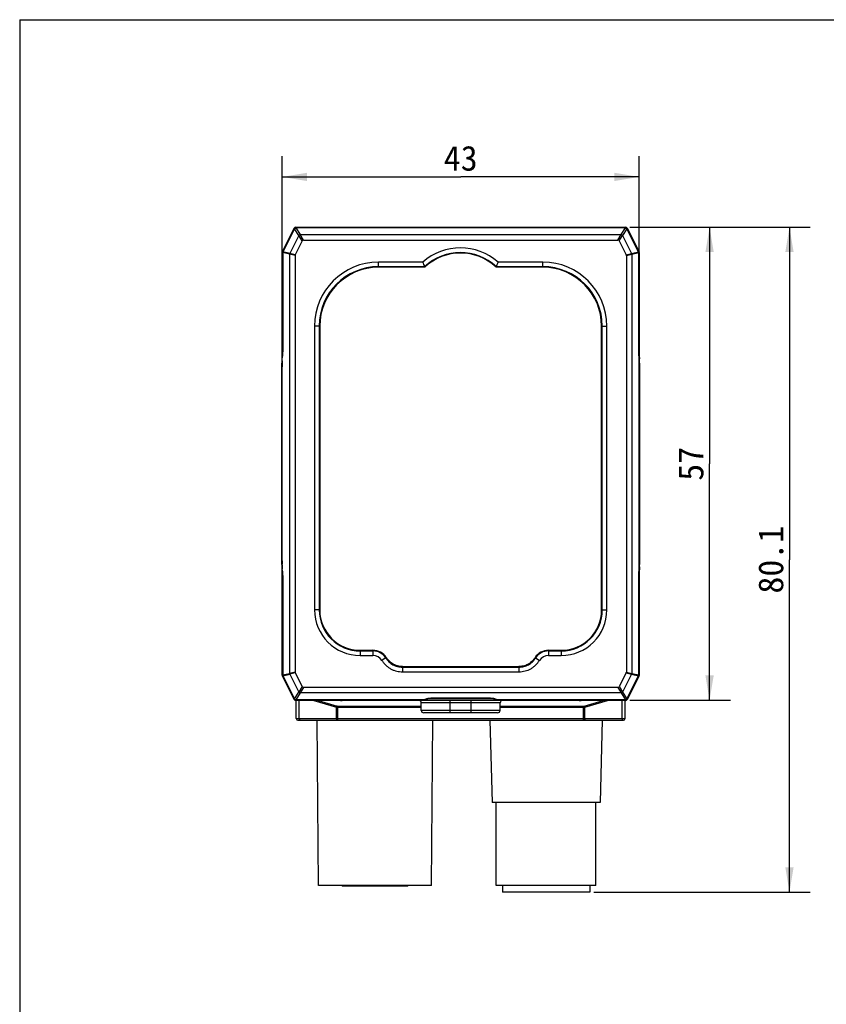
# Model space of a CAD drawing. Header units: millimetres. Extents: x 16 to 357, y 137 to 375.
# Tile 7 of 15: x 16 to 113, y 256 to 375. Entities that reach past the tile are written whole.
import ezdxf
from ezdxf.enums import TextEntityAlignment as Align

# ---------------------------------------------------------------- set-up
doc = ezdxf.new("R2010")
doc.units = ezdxf.units.MM
doc.header["$LTSCALE"] = 16.335
doc.layers.get('0').update_dxf_attribs({"linetype": 'CONTINUOUS'})
doc.layers.add('00_COMPONENTS', color=7, linetype='CONTINUOUS')
doc.layers.add('51__DRAFT_DIMS', color=7, linetype='CONTINUOUS')
doc.styles.get("Standard").update_dxf_attribs({"font": 'simfang.ttf'})
doc.dimstyles.new('DIMSTYLE_1', dxfattribs={"dimtxt": 3, "dimasz": 3, "dimexe": 2.5, "dimexo": 0.5, "dimgap": 0.75, "dimtad": 1, "dimdec": 1, "dimdsep": 46, "dimtxsty": 'Standard', "dimblk": '_FILLED', "dimblk1": '_FILLED', "dimblk2": '_FILLED', "dimcen": 0.09, "dimclrt": 3, "dimazin": 2, "dimtp": 0.3, "dimtm": 0.3, "dimtfac": 1, "dimtdec": 1, "dimtofl": 0, "dimtmove": 0, "dimatfit": 3, "dimldrblk": '_FILLED', "dimfxl": 0, "dimtolj": 1, "dimarcsym": 0})

# ---------------------------------------------------------------- blocks, each defined once
blk = doc.blocks.new('_FILLED')
at = {"color": 0, "linetype": 'ByBlock'}
blk.add_solid([(0, 0), (-1, 0.167), (-1, -0.167)], dxfattribs=at)
blk = doc.blocks.new('*D1')
at = {"layer": '51__DRAFT_DIMS', "color": 4}
for p, q in [((47.94, 307.22), (47.94, 358.11)), ((90.94, 307.22), (90.94, 358.11)), ((47.94, 355.61), (69.44, 355.61)), ((90.94, 355.61), (69.44, 355.61))]:
    blk.add_line(p, q, dxfattribs=at)
at = {"layer": '51__DRAFT_DIMS', "color": 4, "xscale": 3, "yscale": 3, "zscale": 3, "rotation": 180}
blk.add_blockref('_FILLED', (47.94, 355.61), dxfattribs=at)
at = {"layer": '51__DRAFT_DIMS', "color": 4, "xscale": 3, "yscale": 3, "zscale": 3}
blk.add_blockref('_FILLED', (90.94, 355.61), dxfattribs=at)
at = {"layer": '51__DRAFT_DIMS', "color": 3}
blk.add_text('43', height=3, dxfattribs=at).set_placement((69.44, 356.36), align=Align.CENTER)
blk = doc.blocks.new('*D2')
at = {"layer": '51__DRAFT_DIMS', "color": 4}
for p, q in [((89.81, 349.55), (101.91, 349.55)), ((99.41, 349.55), (99.41, 321.05)), ((99.41, 292.56), (99.41, 321.05)), ((89.81, 292.56), (101.91, 292.56))]:
    blk.add_line(p, q, dxfattribs=at)
at = {"layer": '51__DRAFT_DIMS', "color": 4, "xscale": 3, "yscale": 3, "zscale": 3}
for p, rotation in [((99.41, 349.55), 90), ((99.41, 292.56), 270)]:
    blk.add_blockref('_FILLED', p, dxfattribs=dict(at, rotation=rotation))
at = {"layer": '51__DRAFT_DIMS', "color": 3}
blk.add_text('57', height=3, rotation=90, dxfattribs=at).set_placement((98.66, 321.05), align=Align.CENTER)
blk = doc.blocks.new('*D3')
at = {"layer": '51__DRAFT_DIMS', "color": 4}
for p, q in [((89.81, 349.55), (111.53, 349.55)), ((109.03, 349.55), (109.03, 309.5)), ((109.03, 269.45), (109.03, 309.5)), ((85.47, 269.45), (111.53, 269.45))]:
    blk.add_line(p, q, dxfattribs=at)
at = {"layer": '51__DRAFT_DIMS', "color": 4, "xscale": 3, "yscale": 3, "zscale": 3}
for p, rotation in [((109.03, 349.55), 90), ((109.03, 269.45), 270)]:
    blk.add_blockref('_FILLED', p, dxfattribs=dict(at, rotation=rotation))
at = {"layer": '51__DRAFT_DIMS', "color": 3}
blk.add_text('80.1', height=3, rotation=90, dxfattribs=at).set_placement((108.28, 309.5), align=Align.CENTER)

msp = doc.modelspace()

# ---------------------------------------------------------------- linework, layer by layer
for q in [(16.332, 137.323), (357.182, 374.551)]:
    msp.add_line((16.332, 374.551), q)
at = {"layer": '00_COMPONENTS', "color": 7}
for p, q in [((47.965, 346.591), (49.389, 349.438)), ((49.424, 349.376), (48.025, 346.578)), ((49.563, 349.546), (89.316, 349.546)), ((89.276, 349.487), (49.603, 349.487)), ((90.854, 346.578), (89.455, 349.376)), ((89.49, 349.438), (90.914, 346.591)), ((49.937, 348.55), (48.852, 346.382)), ((50.345, 347.896), (49.51, 346.225)), ((50.112, 348.659), (88.767, 348.659)), ((50.515, 348.001), (88.364, 348.001)), ((88.534, 347.896), (89.369, 346.225)), ((88.942, 348.55), (90.027, 346.382)), ((47.945, 335.379), (47.945, 346.504)), ((90.876, 334.923), (90.876, 346.489)), ((90.934, 346.504), (90.934, 335.379)), ((48.832, 346.294), (48.832, 295.808)), ((49.49, 346.14), (49.49, 295.962)), ((64.87, 345.351), (59.54, 345.351)), ((79.34, 345.351), (73.946, 345.351)), ((89.39, 346.14), (89.39, 295.962)), ((90.047, 346.294), (90.047, 295.808)), ((65.115, 344.721), (59.54, 344.721)), ((65.085, 344.796), (65.093, 344.776)), ((65.085, 344.796), (65.115, 344.721)), ((65.1, 344.759), (65.105, 344.744)), ((73.732, 344.796), (73.702, 344.721)), ((73.702, 344.722), (73.702, 344.721)), ((79.34, 344.721), (73.702, 344.721)), ((73.732, 344.796), (73.724, 344.776)), ((51.84, 337.651), (51.84, 303.451)), ((52.469, 337.651), (52.469, 303.451)), ((86.41, 303.451), (86.41, 337.651)), ((87.04, 303.451), (87.04, 337.651)), ((90.94, 334.45), (90.94, 335.379)), ((47.925, 333.702), (47.928, 333.824)), ((47.928, 333.824), (47.929, 333.876)), ((47.94, 333.838), (47.94, 333.832)), ((47.94, 308.27), (47.94, 333.832)), ((90.939, 333.838), (90.94, 333.832)), ((90.94, 308.27), (90.94, 333.832)), ((90.951, 333.838), (90.951, 333.824)), ((90.951, 333.824), (90.954, 333.702)), ((47.919, 333.137), (47.919, 333.193)), ((47.919, 308.965), (47.919, 333.137)), ((90.96, 333.183), (90.96, 333.137)), ((90.96, 333.137), (90.96, 308.965)), ((47.919, 308.919), (47.919, 308.965)), ((47.928, 308.278), (47.925, 308.399)), ((90.954, 308.399), (90.951, 308.278)), ((90.96, 308.965), (90.96, 308.908)), ((47.928, 308.27), (47.928, 308.278)), ((47.94, 308.264), (47.94, 308.27)), ((47.94, 307.652), (47.94, 306.723)), ((90.939, 308.264), (90.94, 308.27)), ((90.94, 306.723), (90.94, 307.652)), ((90.951, 308.278), (90.95, 308.226)), ((47.945, 295.598), (47.945, 306.723)), ((48.003, 307.179), (48.004, 295.613)), ((90.934, 306.723), (90.934, 295.598)), ((57.34, 298.581), (58.869, 298.581)), ((57.34, 297.951), (58.869, 297.951)), ((80.01, 298.581), (81.54, 298.581)), ((80.01, 297.951), (81.54, 297.951)), ((62.423, 296.63), (76.456, 296.63)), ((49.389, 292.664), (47.965, 295.511)), ((48.025, 295.524), (49.424, 292.725)), ((48.852, 295.72), (49.937, 293.552)), ((49.51, 295.877), (50.345, 294.206)), ((62.423, 296), (76.456, 296)), ((89.369, 295.877), (88.534, 294.206)), ((90.027, 295.72), (88.942, 293.552)), ((89.455, 292.725), (90.854, 295.524)), ((90.914, 295.511), (89.49, 292.664)), ((88.767, 293.443), (50.112, 293.443)), ((88.364, 294.101), (50.515, 294.101)), ((89.316, 292.556), (49.563, 292.556)), ((64.864, 292.615), (49.603, 292.615)), ((49.638, 290.358), (49.638, 292.551)), ((64.488, 292.534), (55.162, 292.534)), ((64.69, 291.351), (64.69, 292.251)), ((65.398, 292.745), (65.398, 292.744)), ((89.276, 292.615), (74.021, 292.615)), ((74.19, 291.351), (74.19, 292.251)), ((83.713, 292.534), (74.391, 292.534)), ((89.238, 290.358), (89.238, 292.551)), ((73.889, 291.051), (64.99, 291.051)), ((49.838, 290.158), (89.038, 290.158)), ((52.32, 270.258), (52.147, 290.158)), ((65.92, 270.258), (66.094, 290.158)), ((72.961, 290.158), (73.22, 280.245)), ((86.48, 290.158), (86.22, 280.245)), ((86.22, 280.245), (73.22, 280.245)), ((73.72, 270.245), (73.72, 280.245)), ((85.72, 270.245), (85.72, 280.245)), ((65.92, 270.258), (52.32, 270.258)), ((55.12, 270.258), (55.22, 270.158)), ((63.02, 270.158), (55.22, 270.158)), ((58.47, 270.158), (58.47, 270.258)), ((59.77, 270.258), (59.77, 270.158)), ((63.02, 270.158), (63.12, 270.258)), ((85.72, 270.245), (73.72, 270.245)), ((74.47, 270.245), (74.47, 269.445)), ((84.97, 269.445), (74.47, 269.445)), ((84.97, 270.245), (84.97, 269.445))]:
    msp.add_line(p, q, dxfattribs=at)
at = {"layer": '00_COMPONENTS', "color": 4}
for p, q in [((49.403, 349.431), (47.98, 346.584)), ((49.427, 349.375), (48.028, 346.576)), ((49.389, 349.438), (49.403, 349.431)), ((49.403, 349.431), (49.428, 349.418)), ((49.427, 349.375), (49.424, 349.376)), ((49.937, 348.55), (49.427, 349.375)), ((49.563, 349.529), (49.563, 349.546)), ((49.563, 349.529), (49.563, 349.53)), ((89.316, 349.53), (49.563, 349.53)), ((49.603, 349.483), (49.603, 349.487)), ((49.603, 349.483), (50.112, 348.659)), ((89.276, 349.483), (49.603, 349.483)), ((88.767, 348.659), (89.276, 349.483)), ((89.452, 349.375), (88.942, 348.55)), ((89.276, 349.483), (89.276, 349.487)), ((89.316, 349.546), (89.316, 349.53)), ((89.452, 349.375), (89.455, 349.376)), ((90.851, 346.576), (89.452, 349.375)), ((89.475, 349.43), (89.49, 349.438)), ((89.475, 349.43), (89.476, 349.431)), ((90.9, 346.584), (89.476, 349.431)), ((50.345, 347.896), (49.938, 348.554)), ((50.515, 348.001), (50.108, 348.659)), ((88.364, 348.001), (88.771, 348.659)), ((88.534, 347.896), (88.941, 348.554)), ((47.945, 346.504), (47.961, 346.504)), ((47.961, 334.965), (47.961, 346.504)), ((47.961, 346.504), (48.004, 346.503)), ((47.965, 346.591), (47.981, 346.583)), ((48.007, 346.489), (48.004, 346.489)), ((48.007, 346.489), (48.007, 334.965)), ((48.832, 346.294), (48.007, 346.489)), ((48.028, 346.576), (48.025, 346.578)), ((48.852, 346.382), (48.028, 346.576)), ((49.51, 346.225), (48.852, 346.381)), ((89.369, 346.225), (90.027, 346.381)), ((90.027, 346.382), (90.851, 346.576)), ((90.047, 346.294), (90.872, 346.489)), ((90.851, 346.576), (90.854, 346.578)), ((90.9, 346.584), (90.861, 346.565)), ((90.872, 334.965), (90.872, 346.489)), ((90.872, 346.489), (90.876, 346.489)), ((90.914, 346.591), (90.9, 346.584)), ((90.934, 346.504), (90.917, 346.504)), ((90.918, 334.965), (90.918, 346.504)), ((49.49, 346.14), (48.832, 346.295)), ((59.54, 344.721), (59.54, 345.351)), ((79.34, 344.721), (79.34, 345.351)), ((89.39, 346.14), (90.047, 346.295)), ((65.085, 344.796), (59.54, 344.796)), ((79.34, 344.796), (73.732, 344.796)), ((52.469, 337.651), (51.84, 337.651)), ((52.394, 337.651), (52.394, 303.451)), ((86.41, 337.651), (87.04, 337.651)), ((86.485, 303.451), (86.485, 337.651)), ((47.961, 334.965), (48.007, 334.965)), ((47.961, 334.872), (47.961, 334.965)), ((90.872, 334.965), (90.918, 334.965)), ((90.919, 334.871), (90.918, 334.965)), ((47.952, 333.95), (47.953, 333.973)), ((90.927, 333.949), (90.926, 333.974)), ((47.953, 308.135), (47.952, 308.153)), ((47.961, 307.207), (47.96, 307.278)), ((90.918, 307.207), (90.919, 307.278)), ((90.926, 308.134), (90.927, 308.152)), ((47.961, 307.137), (47.961, 307.207)), ((47.961, 295.598), (47.961, 307.137)), ((47.961, 307.137), (48.007, 307.137)), ((48.007, 307.137), (48.007, 295.613)), ((90.872, 295.613), (90.872, 307.137)), ((90.872, 307.137), (90.918, 307.137)), ((90.918, 307.137), (90.918, 307.207)), ((90.918, 295.598), (90.918, 307.137)), ((52.469, 303.451), (51.84, 303.451)), ((86.41, 303.451), (87.04, 303.451)), ((57.34, 298.581), (57.34, 297.951)), ((57.34, 298.506), (58.869, 298.506)), ((58.869, 298.581), (58.869, 297.951)), ((80.01, 298.581), (80.01, 297.951)), ((80.01, 298.506), (81.54, 298.506)), ((81.54, 298.581), (81.54, 297.951)), ((60.479, 297.716), (59.954, 297.368)), ((62.423, 296.63), (62.423, 296)), ((62.423, 296.555), (76.456, 296.555)), ((76.456, 296.63), (76.456, 296.555)), ((76.456, 296.555), (76.456, 296)), ((78.4, 297.716), (78.925, 297.368)), ((47.945, 295.598), (47.962, 295.598)), ((47.965, 295.511), (47.98, 295.518)), ((47.98, 295.518), (48.018, 295.537)), ((47.98, 295.518), (49.403, 292.671)), ((48.007, 295.613), (48.004, 295.613)), ((48.007, 295.613), (48.832, 295.808)), ((48.028, 295.526), (48.025, 295.524)), ((48.028, 295.526), (48.852, 295.72)), ((48.028, 295.526), (49.427, 292.727)), ((49.49, 295.962), (48.832, 295.806)), ((49.51, 295.877), (48.852, 295.721)), ((89.369, 295.877), (90.027, 295.721)), ((89.39, 295.962), (90.047, 295.806)), ((89.452, 292.727), (90.851, 295.526)), ((89.476, 292.671), (90.9, 295.518)), ((90.027, 295.72), (90.851, 295.526)), ((90.047, 295.808), (90.872, 295.613)), ((90.851, 295.526), (90.854, 295.524)), ((90.872, 295.613), (90.876, 295.613)), ((90.918, 295.598), (90.875, 295.599)), ((90.914, 295.511), (90.899, 295.519)), ((90.934, 295.598), (90.918, 295.598)), ((50.345, 294.206), (49.938, 293.548)), ((88.534, 294.206), (88.941, 293.548)), ((49.427, 292.727), (49.937, 293.552)), ((50.112, 293.443), (49.603, 292.619)), ((50.515, 294.101), (50.108, 293.443)), ((88.364, 294.101), (88.771, 293.443)), ((88.767, 293.443), (89.276, 292.619)), ((88.942, 293.552), (89.452, 292.727)), ((49.404, 292.671), (49.389, 292.664)), ((49.404, 292.671), (49.403, 292.671)), ((49.424, 292.725), (49.427, 292.727)), ((49.563, 292.556), (49.563, 292.572)), ((49.563, 292.572), (89.316, 292.572)), ((49.603, 292.615), (49.603, 292.619)), ((64.858, 292.619), (49.603, 292.619)), ((49.994, 290.358), (49.994, 292.551)), ((51.753, 292.551), (54.494, 291.729)), ((52.282, 292.551), (54.551, 291.87)), ((54.638, 290.158), (54.638, 291.858)), ((54.638, 291.858), (64.69, 291.858)), ((74.19, 292.251), (64.69, 292.251)), ((64.858, 292.615), (64.858, 292.619)), ((65.569, 292.772), (73.31, 292.772)), ((65.94, 292.795), (65.94, 292.799)), ((72.94, 292.799), (65.94, 292.799)), ((68.19, 291.051), (68.19, 292.551)), ((70.69, 291.051), (70.69, 292.551)), ((72.94, 292.795), (72.94, 292.799)), ((74.021, 292.615), (74.021, 292.619)), ((89.276, 292.619), (74.021, 292.619)), ((74.19, 291.858), (84.238, 291.858)), ((84.238, 290.158), (84.238, 291.858)), ((84.324, 291.87), (86.593, 292.551)), ((84.381, 291.729), (87.122, 292.551)), ((88.881, 290.358), (88.881, 292.551)), ((89.276, 292.615), (89.276, 292.619)), ((89.316, 292.573), (89.316, 292.572)), ((89.316, 292.573), (89.316, 292.556)), ((89.476, 292.671), (89.451, 292.684)), ((89.452, 292.727), (89.455, 292.725)), ((89.49, 292.664), (89.476, 292.671)), ((54.494, 290.358), (54.494, 291.729)), ((54.638, 291.716), (64.69, 291.716)), ((74.19, 291.351), (64.69, 291.351)), ((74.19, 291.716), (84.238, 291.716)), ((84.381, 290.358), (84.381, 291.729)), ((49.638, 290.358), (89.238, 290.358))]:
    msp.add_line(p, q, dxfattribs=at)
at = {"layer": '00_COMPONENTS', "color": 7}
for points in [[(48.004, 346.489), (48.003, 334.935), (48.002, 334.772), (47.998, 334.61), (47.991, 334.45), (47.982, 334.294), (47.971, 334.141), (47.957, 333.994), (47.94, 333.838)], [(65.11, 344.733), (65.114, 344.722), (65.115, 344.721)], [(73.717, 344.759), (73.707, 344.733), (73.704, 344.726)], [(90.939, 333.838), (90.923, 333.983), (90.909, 334.13), (90.898, 334.282), (90.889, 334.438), (90.882, 334.598), (90.878, 334.76), (90.876, 334.923)], [(47.94, 308.264), (47.956, 308.119), (47.97, 307.972), (47.981, 307.82), (47.99, 307.664), (47.997, 307.504), (48.002, 307.342), (48.003, 307.179)], [(90.876, 295.613), (90.876, 307.167), (90.877, 307.33), (90.881, 307.492), (90.888, 307.652), (90.897, 307.808), (90.908, 307.961), (90.922, 308.108), (90.939, 308.264)], [(62.423, 296.63), (62.359, 296.631), (62.181, 296.642), (62.005, 296.665), (61.833, 296.702), (61.665, 296.752), (61.504, 296.816), (61.349, 296.892), (61.202, 296.979), (61.064, 297.076), (60.935, 297.182), (60.814, 297.298), (60.702, 297.421), (60.597, 297.551), (60.5, 297.685), (60.479, 297.716)], [(78.4, 297.716), (78.358, 297.654), (78.245, 297.503), (78.125, 297.362), (77.997, 297.231), (77.862, 297.113), (77.721, 297.008), (77.574, 296.916), (77.422, 296.837), (77.267, 296.771), (77.111, 296.719), (76.954, 296.681), (76.796, 296.654), (76.638, 296.637), (76.483, 296.63), (76.456, 296.63)], [(64.864, 292.615), (64.911, 292.616), (64.957, 292.617), (65.001, 292.62), (65.044, 292.623), (65.084, 292.627), (65.122, 292.632), (65.158, 292.638), (65.192, 292.645), (65.223, 292.652), (65.252, 292.66), (65.28, 292.669), (65.306, 292.68), (65.331, 292.693), (65.355, 292.708), (65.379, 292.726), (65.38, 292.727)], [(65.379, 292.728), (65.378, 292.728), (65.38, 292.728)], [(65.38, 292.728), (65.387, 292.732), (65.398, 292.736), (65.413, 292.74), (65.432, 292.746), (65.454, 292.751)], [(65.454, 292.751), (65.48, 292.757), (65.509, 292.763), (65.541, 292.768), (65.577, 292.773), (65.614, 292.778), (65.655, 292.782), (65.698, 292.786), (65.742, 292.789), (65.789, 292.791), (65.837, 292.793), (65.886, 292.794), (65.94, 292.795)], [(65.94, 292.795), (72.956, 292.795), (73.007, 292.794), (73.056, 292.793), (73.104, 292.791), (73.15, 292.788), (73.195, 292.785), (73.237, 292.781), (73.277, 292.776), (73.314, 292.771), (73.348, 292.766), (73.38, 292.761), (73.408, 292.755), (73.433, 292.75), (73.454, 292.744), (73.472, 292.739), (73.485, 292.734), (73.494, 292.731)], [(73.481, 292.745), (73.498, 292.728), (73.522, 292.709), (73.546, 292.694), (73.572, 292.681)], [(73.572, 292.681), (73.598, 292.67), (73.626, 292.66), (73.656, 292.652), (73.688, 292.645), (73.722, 292.638), (73.758, 292.632), (73.797, 292.627), (73.838, 292.623), (73.882, 292.619), (73.927, 292.617), (73.974, 292.615), (74.021, 292.615)]]:
    msp.add_lwpolyline(points, dxfattribs=at)
for centre, radius, start, end in [((49.563, 349.351), 0.195, 90, 153.43495), ((49.603, 349.287), 0.2, 90, 153.43495), ((89.276, 349.287), 0.2, 26.56505, 90), ((89.316, 349.351), 0.195, 26.56505, 90), ((48.14, 346.504), 0.195, 153.43495, 180), ((48.204, 346.489), 0.2, 153.43495, 180), ((69.408, 340.196), 6.868, 48.64401, 131.35599), ((69.408, 340.196), 6.238, 46.50546, 133.49454), ((90.676, 346.489), 0.2, 0, 26.56505), ((90.74, 346.504), 0.195, 0, 26.56505), ((59.54, 337.651), 7.7, 90, 180), ((99.044, 358.243), 36.525, 200.66818, 201.60123), ((39.772, 358.243), 36.525, 338.39877, 339.33182), ((79.34, 337.651), 7.7, 0, 90), ((59.54, 337.651), 7.07, 90, 180), ((79.34, 337.651), 7.07, 0, 90), ((-21.07, 335.288), 69.015, 359.30418, 359.63552), ((-31.285, 335.364), 79.23, 359.6281, 359.80806), ((-35.344, 335.379), 83.289, 359.80701, 0.00044), ((174.067, 335.379), 83.133, 179.99939, 180.20346), ((170.864, 335.367), 79.93, 180.20339, 180.37125), ((162.335, 335.31), 71.401, 180.3702, 180.69042), ((74.608, 333.156), 26.689, 179.35074, 179.68364), ((12.577, 334.742), 35.363, 358.59771, 358.78018), ((3.147, 334.942), 44.796, 358.78079, 359.1116), ((-9.094, 335.142), 57.038, 359.10122, 359.30506), ((149.571, 335.164), 58.635, 180.6979, 180.89675), ((137.45, 334.974), 46.513, 180.89658, 181.2429), ((125.696, 334.728), 34.757, 181.25663, 181.4664), ((75.399, 333.304), 15.561, 0.63642, 1.46906), ((65.887, 333.17), 25.073, 0.36031, 0.70006), ((61.727, 333.14), 29.233, 0.08441, 0.36759), ((77.558, 333.139), 29.64, 179.68257, 179.8944), ((77.152, 308.962), 29.233, 180.08441, 180.36759), ((72.992, 308.932), 25.073, 180.36031, 180.70006), ((63.48, 308.798), 15.561, 180.63642, 181.46906), ((64.271, 308.946), 26.689, 359.35074, 359.68364), ((61.321, 308.963), 29.64, 359.68257, 359.8944), ((13.348, 307.378), 34.591, 1.25643, 1.4779), ((1.429, 307.127), 46.513, 0.89658, 1.2429), ((-10.692, 306.938), 58.635, 0.6979, 0.89675), ((-23.456, 306.791), 71.401, 0.3702, 0.69042), ((-31.985, 306.735), 79.93, 0.20339, 0.37125), ((170.164, 306.738), 79.23, 179.6281, 179.80806), ((159.949, 306.814), 69.015, 179.30418, 179.63552), ((147.973, 306.96), 57.038, 179.10122, 179.30506), ((135.733, 307.16), 44.796, 178.78079, 179.1116), ((126.302, 307.36), 35.363, 178.59771, 178.78018), ((-35.188, 306.723), 83.133, 359.99939, 0.20346), ((174.223, 306.723), 83.289, 179.80701, 180.00044), ((57.34, 303.451), 5.5, 180, 270), ((57.34, 303.451), 4.87, 180, 270), ((81.54, 303.451), 5.5, 270, 360), ((81.54, 303.451), 4.87, 270, 360), ((58.869, 296.651), 1.93, 33.49599, 90), ((58.869, 296.651), 1.3, 33.49598, 90), ((80.01, 296.651), 1.93, 90, 146.50402), ((80.01, 296.651), 1.3, 90, 146.50402), ((48.14, 295.598), 0.195, 180, 206.56505), ((48.204, 295.613), 0.2, 180, 206.56505), ((90.676, 295.613), 0.2, 333.43495, 360), ((90.74, 295.598), 0.195, 333.43495, 360), ((49.563, 292.751), 0.195, 206.56505, 270), ((49.603, 292.815), 0.2, 206.56505, 270), ((64.39, 292.251), 0.3, 0, 90), ((74.49, 292.251), 0.3, 90, 180), ((89.276, 292.815), 0.2, 270, 333.43495), ((89.316, 292.751), 0.195, 270, 333.43495), ((64.99, 291.351), 0.3, 180, 270), ((73.89, 291.351), 0.3, 270, 360), ((49.838, 290.358), 0.2, 180, 270), ((89.038, 290.358), 0.2, 270, 360)]:
    msp.add_arc(centre, radius, start, end, dxfattribs=at)
at = {"layer": '00_COMPONENTS', "color": 4}
for centre, radius, start, end in [((49.563, 349.351), 0.179, 90, 153.43495), ((48.583, 347.84), 1.79, 61.22285, 61.80832), ((51.203, 349.551), 1.64, 180.78394, 182.38062), ((89.316, 349.351), 0.179, 26.56505, 90), ((90.355, 347.741), 1.905, 118.35329, 118.90029), ((90.238, 347.956), 1.66, 117.35419, 118.3033), ((48.14, 346.504), 0.179, 153.43495, 180), ((50.027, 350.74), 4.633, 243.78518, 244.37208), ((69.408, 340.196), 6.313, 46.77788, 133.22212), ((90.944, 342.016), 4.488, 90.3437, 90.88128), ((90.74, 346.504), 0.179, 0, 26.56505), ((59.54, 337.651), 7.145, 90, 180), ((79.34, 337.651), 7.145, 0, 90), ((80.932, 332.824), 32.997, 179.03854, 179.42), ((41.065, 334.659), 6.929, 352.81104, 353.13855), ((40.509, 334.724), 7.489, 353.14836, 354.02517), ((98.439, 334.732), 7.558, 185.68698, 186.65595), ((97.905, 334.67), 7.02, 186.65744, 187.18697), ((57.742, 332.821), 33.202, 0.56779, 0.96024), ((91.722, 332.725), 43.787, 179.43306, 180.00307), ((47.043, 332.725), 43.901, 359.99735, 0.55565), ((90.238, 309.37), 42.304, 179.9869, 180.5738), ((59.588, 309.256), 31.356, 359.02898, 359.4376), ((48.611, 309.37), 42.334, 359.42916, 0.01292), ((40.974, 307.432), 7.02, 6.65751, 7.18697), ((40.44, 307.37), 7.558, 5.68714, 6.65601), ((98.388, 307.376), 7.507, 173.20026, 174.02471), ((97.836, 307.441), 6.951, 172.81141, 173.19214), ((57.34, 303.451), 4.945, 180, 270), ((81.54, 303.451), 4.945, 270, 360), ((58.869, 296.651), 1.855, 33.496, 90), ((80.01, 296.651), 1.855, 90, 146.504), ((48.14, 295.598), 0.179, 180, 206.56505), ((47.935, 300.086), 4.488, 270.34374, 270.88125), ((88.914, 291.489), 4.492, 63.77883, 64.31587), ((90.74, 295.598), 0.179, 333.43495, 360), ((49.563, 292.751), 0.179, 206.56505, 270), ((48.637, 294.153), 1.668, 297.35775, 298.30197), ((48.522, 294.363), 1.908, 298.3535, 298.90525), ((54.638, 292.158), 0.3, 253.30157, 269.99918), ((65.261, 292.871), 0.187, 310.41498, 317.1965), ((84.238, 292.158), 0.3, 270.00162, 286.69762), ((87.675, 292.551), 1.641, 0.78428, 2.38401), ((89.316, 292.751), 0.179, 270, 333.43495), ((90.295, 294.26), 1.788, 241.21667, 241.80839)]:
    msp.add_arc(centre, radius, start, end, dxfattribs=at)
at = {"layer": '00_COMPONENTS', "color": 7}
for centre, major_axis, ratio, start_param, end_param in [((50.69, 347.528), (-0.276, 0.446), 0.5720119, -0.3398097, 0.3398097), ((88.189, 347.528), (0.276, 0.446), 0.5720119, -0.3398097, 0.3398097), ((49.963, 346.073), (0.468, -0.111), 0.6236809, 2.9954118, 3.2877735), ((88.916, 346.073), (0.468, 0.111), 0.6236809, -0.1461809, 0.1461809), ((49.963, 296.029), (0.468, 0.111), 0.6236809, 2.9954118, 3.2877735), ((88.916, 296.029), (0.468, -0.111), 0.6236809, -0.1461809, 0.1461809), ((50.69, 294.574), (-0.276, -0.446), 0.5720119, -0.3398097, 0.3398097), ((88.189, 294.574), (0.276, -0.446), 0.5720119, -0.3398097, 0.3398097), ((55.138, 293.263), (1.004, -0.037), 0.7246999, -1.7379202, -1.5206889), ((83.737, 293.263), (1.004, 0.037), 0.7246999, -1.6209038, -1.4036725)]:
    msp.add_ellipse(centre, major_axis=major_axis, ratio=ratio, start_param=start_param, end_param=end_param, dxfattribs=at)
at = {"layer": '00_COMPONENTS', "color": 4}
for points, knots in [([(49.603, 349.483), (49.567, 349.482), (49.495, 349.461), (49.444, 349.406), (49.427, 349.375)], [0, 0, 0, 0, 0.5, 1, 1, 1, 1]), ([(89.452, 349.375), (89.435, 349.406), (89.384, 349.461), (89.312, 349.482), (89.276, 349.483)], [0, 0, 0, 0, 0.5, 1, 1, 1, 1]), ([(89.316, 349.53), (89.316, 349.526), (89.315, 349.51), (89.315, 349.494), (89.315, 349.483)], [0, 0, 0, 0, 0.2761783, 1, 1, 1, 1]), ([(47.953, 333.973), (47.954, 334.042), (47.958, 334.342), (47.96, 334.641), (47.961, 334.872)], [0, 0, 0, 0, 0.2312744, 1, 1, 1, 1]), ([(48.007, 334.965), (48.007, 334.79), (47.999, 334.449), (47.974, 334.109), (47.957, 333.945)], [0, 0, 0, 0, 0.5147593, 1, 1, 1, 1]), ([(90.918, 333.983), (90.91, 334.061), (90.882, 334.387), (90.872, 334.715), (90.872, 334.965)], [0, 0, 0, 0, 0.2382087, 1, 1, 1, 1]), ([(90.926, 333.974), (90.925, 334.043), (90.921, 334.342), (90.919, 334.641), (90.919, 334.871)], [0, 0, 0, 0, 0.2312967, 1, 1, 1, 1]), ([(47.96, 307.278), (47.96, 307.353), (47.959, 307.639), (47.956, 307.925), (47.953, 308.135)], [0, 0, 0, 0, 0.2645696, 1, 1, 1, 1]), ([(47.961, 308.119), (47.969, 308.041), (47.997, 307.715), (48.007, 307.386), (48.007, 307.137)], [0, 0, 0, 0, 0.2382081, 1, 1, 1, 1]), ([(90.872, 307.137), (90.872, 307.312), (90.88, 307.653), (90.905, 307.993), (90.922, 308.157)], [0, 0, 0, 0, 0.5147595, 1, 1, 1, 1]), ([(90.919, 307.278), (90.919, 307.354), (90.92, 307.639), (90.923, 307.924), (90.926, 308.134)], [0, 0, 0, 0, 0.2645066, 1, 1, 1, 1]), ([(60.416, 297.675), (60.471, 297.591), (60.591, 297.43), (60.791, 297.206), (61.018, 297.008), (61.269, 296.843), (61.54, 296.711), (61.827, 296.62), (62.123, 296.566), (62.323, 296.555), (62.423, 296.555)], [0, 0, 0, 0, 0.1250044, 0.2500026, 0.3749739, 0.4999575, 0.6249478, 0.7499506, 0.8749672, 1, 1, 1, 1]), ([(76.456, 296.555), (76.556, 296.555), (76.756, 296.567), (77.052, 296.619), (77.339, 296.711), (77.61, 296.842), (77.861, 297.008), (78.163, 297.272), (78.353, 297.508), (78.463, 297.675)], [0, 0, 0, 0, 0.1250259, 0.2500458, 0.375056, 0.5000874, 0.6251312, 0.7501889, 1, 1, 1, 1]), ([(49.603, 292.619), (49.567, 292.62), (49.495, 292.641), (49.444, 292.696), (49.427, 292.727)], [0, 0, 0, 0, 0.499998, 1, 1, 1, 1]), ([(49.563, 292.572), (49.563, 292.576), (49.564, 292.592), (49.564, 292.608), (49.564, 292.619)], [0, 0, 0, 0, 0.2761771, 1, 1, 1, 1]), ([(54.551, 291.87), (54.539, 291.85), (54.517, 291.803), (54.501, 291.755), (54.494, 291.729)], [0, 0, 0, 0, 0.4671779, 1, 1, 1, 1]), ([(65.251, 292.684), (65.246, 292.679), (65.23, 292.669), (65.185, 292.651), (65.105, 292.634), (64.99, 292.622), (64.904, 292.619), (64.858, 292.619)], [0, 0, 0, 0, 0.0558738, 0.1349381, 0.3609325, 0.6602567, 1, 1, 1, 1]), ([(65.263, 292.695), (65.262, 292.694), (65.258, 292.691), (65.254, 292.687), (65.251, 292.684)], [0, 0, 0, 0, 0.267498, 1, 1, 1, 1]), ([(65.337, 292.73), (65.322, 292.725), (65.297, 292.715), (65.272, 292.702), (65.263, 292.695)], [0, 0, 0, 0, 0.5643761, 1, 1, 1, 1]), ([(65.532, 292.773), (65.496, 292.767), (65.43, 292.756), (65.365, 292.74), (65.337, 292.73)], [0, 0, 0, 0, 0.5531313, 1, 1, 1, 1]), ([(65.94, 292.799), (65.868, 292.799), (65.732, 292.795), (65.596, 292.782), (65.532, 292.773)], [0, 0, 0, 0, 0.5250801, 1, 1, 1, 1]), ([(73.345, 292.773), (73.281, 292.782), (73.146, 292.795), (73.011, 292.799), (72.94, 292.799)], [0, 0, 0, 0, 0.4753106, 1, 1, 1, 1]), ([(73.424, 292.76), (73.418, 292.761), (73.392, 292.766), (73.365, 292.77), (73.345, 292.773)], [0, 0, 0, 0, 0.2389801, 1, 1, 1, 1]), ([(73.628, 292.684), (73.62, 292.693), (73.597, 292.709), (73.529, 292.737), (73.469, 292.751), (73.424, 292.76)], [0, 0, 0, 0, 0.1593424, 0.379347, 1, 1, 1, 1]), ([(73.481, 292.745), (73.497, 292.728), (73.523, 292.708), (73.552, 292.697), (73.559, 292.694)], [0, 0, 0, 0, 0.7475149, 1, 1, 1, 1]), ([(74.021, 292.619), (73.976, 292.619), (73.889, 292.622), (73.774, 292.634), (73.694, 292.651), (73.649, 292.669), (73.633, 292.679), (73.628, 292.684)], [0, 0, 0, 0, 0.3398099, 0.6390715, 0.8650576, 0.9441477, 1, 1, 1, 1]), ([(84.324, 291.87), (84.336, 291.85), (84.358, 291.803), (84.374, 291.755), (84.381, 291.729)], [0, 0, 0, 0, 0.4671798, 1, 1, 1, 1]), ([(89.452, 292.727), (89.435, 292.696), (89.384, 292.641), (89.312, 292.62), (89.276, 292.619)], [0, 0, 0, 0, 0.500002, 1, 1, 1, 1]), ([(54.494, 291.729), (54.506, 291.727), (54.553, 291.719), (54.601, 291.716), (54.638, 291.716)], [0, 0, 0, 0, 0.2455482, 1, 1, 1, 1]), ([(84.238, 291.716), (84.25, 291.716), (84.298, 291.717), (84.346, 291.722), (84.381, 291.729)], [0, 0, 0, 0, 0.2534179, 1, 1, 1, 1]), ([(49.994, 290.358), (49.994, 290.332), (49.996, 290.295), (50.003, 290.248), (50.01, 290.218), (50.018, 290.193), (50.029, 290.171), (50.043, 290.158), (50.051, 290.158)], [0, 0, 0, 0, 0.3534962, 0.5148724, 0.6583897, 0.7798307, 0.8766621, 1, 1, 1, 1]), ([(54.494, 290.358), (54.494, 290.332), (54.496, 290.295), (54.503, 290.248), (54.51, 290.218), (54.518, 290.193), (54.529, 290.171), (54.543, 290.158), (54.551, 290.158)], [0, 0, 0, 0, 0.3534962, 0.5148724, 0.6583897, 0.7798307, 0.8766621, 1, 1, 1, 1]), ([(84.381, 290.358), (84.381, 290.332), (84.379, 290.295), (84.372, 290.248), (84.365, 290.218), (84.357, 290.193), (84.346, 290.171), (84.333, 290.158), (84.324, 290.158)], [0, 0, 0, 0, 0.3534962, 0.5148724, 0.6583897, 0.7798307, 0.8766621, 1, 1, 1, 1]), ([(88.881, 290.358), (88.881, 290.332), (88.879, 290.295), (88.872, 290.248), (88.865, 290.218), (88.857, 290.193), (88.846, 290.171), (88.833, 290.158), (88.824, 290.158)], [0, 0, 0, 0, 0.3534962, 0.5148724, 0.6583897, 0.7798307, 0.8766621, 1, 1, 1, 1])]:
    msp.add_open_spline(points, degree=3, knots=knots, dxfattribs=at)
at = {"layer": '00_COMPONENTS', "color": 7}
for points, knots in [([(49.937, 348.55), (49.953, 348.582), (50.004, 348.638), (50.076, 348.659), (50.112, 348.659)], [0, 0, 0, 0, 0.4999595, 1, 1, 1, 1]), ([(88.767, 348.659), (88.803, 348.659), (88.875, 348.638), (88.926, 348.582), (88.942, 348.55)], [0, 0, 0, 0, 0.4999595, 1, 1, 1, 1]), ([(47.92, 333.458), (47.921, 333.48), (47.922, 333.562), (47.923, 333.643), (47.925, 333.702)], [0, 0, 0, 0, 0.2727904, 1, 1, 1, 1]), ([(90.959, 308.644), (90.958, 308.622), (90.957, 308.54), (90.956, 308.459), (90.954, 308.399)], [0, 0, 0, 0, 0.2727904, 1, 1, 1, 1]), ([(59.954, 297.368), (60.029, 297.255), (60.19, 297.039), (60.459, 296.753), (60.753, 296.513), (61.067, 296.319), (61.4, 296.169), (61.743, 296.069), (62.085, 296.012), (62.311, 296), (62.423, 296)], [0, 0, 0, 0, 0.1389444, 0.2729382, 0.398979, 0.5238482, 0.6480929, 0.769526, 0.8861087, 1, 1, 1, 1]), ([(76.456, 296), (76.583, 296), (76.834, 296.016), (77.319, 296.104), (77.778, 296.29), (78.186, 296.557), (78.557, 296.877), (78.791, 297.165), (78.925, 297.368)], [0, 0, 0, 0, 0.1292083, 0.2558561, 0.5014982, 0.6261306, 0.7511541, 1, 1, 1, 1]), ([(50.112, 293.443), (50.076, 293.443), (50.004, 293.464), (49.953, 293.52), (49.937, 293.551)], [0, 0, 0, 0, 0.4999595, 1, 1, 1, 1]), ([(88.942, 293.551), (88.926, 293.52), (88.875, 293.464), (88.803, 293.443), (88.767, 293.443)], [0, 0, 0, 0, 0.4999595, 1, 1, 1, 1])]:
    msp.add_open_spline(points, degree=3, knots=knots, dxfattribs=at)
at = {"layer": '00_COMPONENTS', "color": 4}
for points in [[(48.028, 346.576), (48.015, 346.549), (48.008, 346.519), (48.007, 346.489)], [(90.872, 346.489), (90.871, 346.519), (90.864, 346.549), (90.851, 346.576)], [(48.007, 295.613), (48.008, 295.583), (48.015, 295.553), (48.028, 295.526)], [(90.851, 295.526), (90.864, 295.553), (90.871, 295.583), (90.872, 295.613)], [(65.32, 292.694), (65.298, 292.687), (65.274, 292.683), (65.251, 292.684)], [(65.382, 292.729), (65.364, 292.714), (65.342, 292.702), (65.32, 292.694)], [(73.559, 292.694), (73.581, 292.687), (73.605, 292.683), (73.628, 292.684)]]:
    msp.add_open_spline(points, degree=3, dxfattribs=at)
at = {"layer": '00_COMPONENTS', "color": 7}
for points in [[(48.852, 346.382), (48.839, 346.355), (48.832, 346.324), (48.832, 346.294)], [(90.047, 346.294), (90.047, 346.324), (90.04, 346.355), (90.027, 346.382)], [(48.832, 295.808), (48.832, 295.778), (48.839, 295.747), (48.852, 295.72)], [(90.027, 295.72), (90.04, 295.747), (90.047, 295.778), (90.047, 295.808)]]:
    msp.add_open_spline(points, degree=3, dxfattribs=at)

# ---------------------------------------------------------------- dimensions: what is measured, and where the dimension line sits
at = {"layer": '51__DRAFT_DIMS', "color": 4}
dim = msp.add_linear_dim(base=(90.94, 355.605), p1=(47.945, 306.723), p2=(90.94, 306.723), dimstyle='DIMSTYLE_1', dxfattribs=at)
dim.commit()
dim.dimension.update_dxf_attribs({"geometry": '*D1', "text_midpoint": (69.351, 355.605), "dimtype": 160})
for base, p1, picture, middle in [((109.031, 349.546), (84.97, 269.445), '*D3', (109.031, 309.328)), ((99.413, 349.546), (89.313, 292.556), '*D2', (99.413, 321.025))]:
    dim = msp.add_linear_dim(base=base, p1=p1, p2=(89.313, 349.546), angle=90, dimstyle='DIMSTYLE_1', dxfattribs=at)
    dim.commit()
    dim.dimension.update_dxf_attribs({"geometry": picture, "text_midpoint": middle, "dimtype": 160})

doc.saveas('drawing.dxf')
